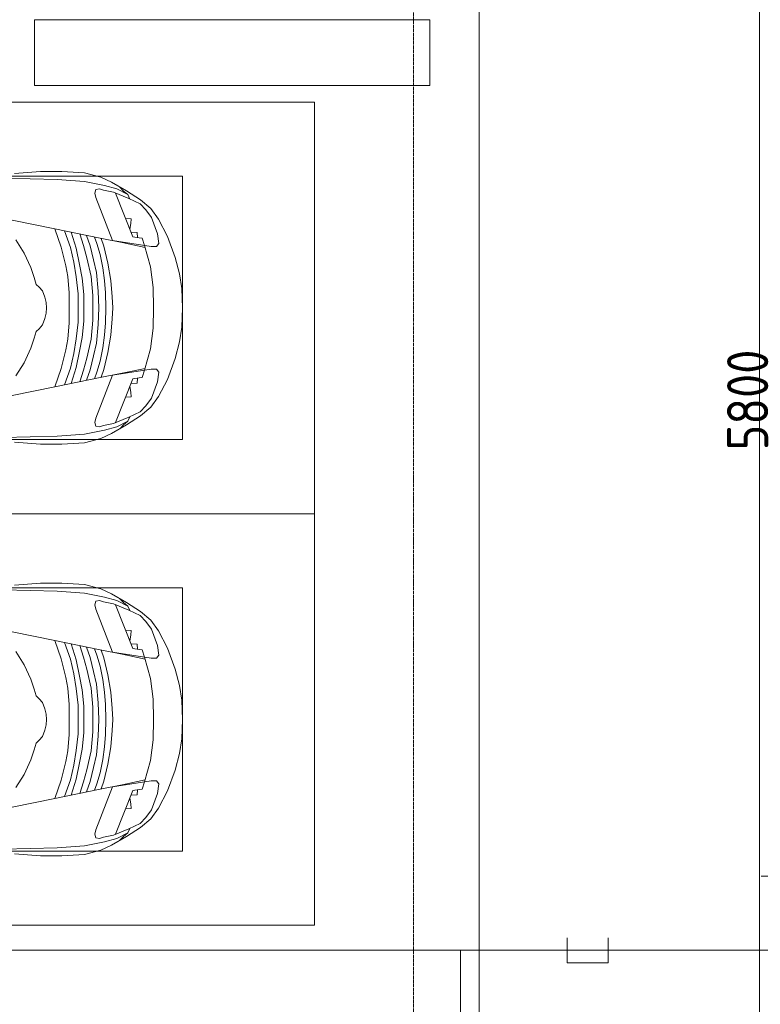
# Model space of a CAD drawing. Header units: millimetres. Extents: x -32229 to 288056, y -13689 to 125138.
# Tile 170 of 193: x 41046 to 45541, y 98170 to 104150. Entities that reach past the tile are written whole.
import ezdxf

# ---------------------------------------------------------------- set-up
doc = ezdxf.new("R2010")
doc.units = ezdxf.units.MM
doc.linetypes.add('ADSK_Линия сетки', pattern=[25, 20, -2.5, 0, -2.5])
for name, color, linetype, lineweight in [('A-ANNO-DIMS', 7, 'Continuous', 9), ('A-ANNO-DIMS-200', 7, 'Continuous', 9), ('A-DETL-GENF', 7, 'Continuous', 18), ('A-FLOR', 7, 'Continuous', 18), ('A-GENM', 7, 'Continuous', 18), ('C-PRKG', 7, 'Continuous', 18), ('S-COLS', 7, 'Continuous', 18), ('S-GRID', 7, 'Continuous', 9)]:
    doc.layers.add(name, color=color, linetype=linetype, lineweight=lineweight)
doc.layers.add('A-DETL', color=7, linetype='Continuous', lineweight=9, true_color=0x00a600)
doc.styles.add('GOST Common_3', font='GOST_Common.ttf', dxfattribs={"width": 0.9, "height": 250})
doc.dimstyles.new('ГОСТ_2_5_мм2_1', dxfattribs={"dimscale": 304.8, "dimtxt": 251.428749, "dimasz": 0.492126, "dimexe": 0.492126, "dimexo": 0.656168, "dimgap": 0.098425, "dimtad": 1, "dimdec": 0, "dimdsep": 46, "dimtxsty": 'GOST Common_3', "dimblk1": 'OBLIQUE', "dimblk2": 'OBLIQUE', "dimsah": 1, "dimcen": 0.09, "dimazin": 2, "dimtfac": 1, "dimtdec": 4, "dimtix": 1, "dimtmove": 0, "dimatfit": 3, "dimfxl": 1, "dimtvp": 1, "dimtolj": 1, "dimtzin": 0, "dimarcsym": 2})

# ---------------------------------------------------------------- blocks, each defined once
blk = doc.blocks.new('АР_Машиноместо - 4900x2400_М__5300х2500_-V35--02 ЭО')
at = {"layer": 'A-DETL-GENF', "color": 253, "lineweight": 13, "true_color": 0xaaaaaa}
for p, q in [((1044.2, -818.6), (943.3, -845.1)), ((1132.7, -806), (1044.2, -818.6)), ((1250, -800), (1132.7, -806)), ((1250, -800), (1367.3, -806)), ((1367.3, -806), (1455.8, -818.6)), ((1455.8, -818.6), (1556.7, -845.1)), ((815.8, -891), (711.9, -946.2)), ((943.3, -845.1), (815.8, -891)), ((1556.7, -845.1), (1684.2, -891)), ((1684.2, -891), (1788.1, -946.2)), ((711.9, -946.2), (647.2, -992.8)), ((800.1, -952.6), (700.9, -989.1)), ((859, -944.1), (800.1, -952.6)), ((877.7, -958.9), (859, -944.1)), ((1622.3, -958.9), (1641, -944.1)), ((1641, -944.1), (1699.9, -952.6)), ((1699.9, -952.6), (1799.1, -989.1)), ((1788.1, -946.2), (1852.8, -992.8)), ((647.2, -992.8), (593.2, -1056.8)), ((700.9, -989.1), (655, -1024.3)), ((841.1, -1225.9), (877.7, -991.4)), ((1000.2, -994.5), (871.4, -1031.3)), ((877.7, -991.4), (877.7, -958.9)), ((1127.4, -979.8), (1000.2, -994.5)), ((1250, -977.6), (1127.4, -979.8)), ((1250, -977.6), (1372.6, -979.8)), ((1372.6, -979.8), (1499.8, -994.5)), ((1499.8, -994.5), (1628.6, -1031.3)), ((1622.3, -991.4), (1622.3, -958.9)), ((1658.9, -1225.9), (1622.3, -991.4)), ((1799.1, -989.1), (1845, -1024.3)), ((1852.8, -992.8), (1906.8, -1056.8)), ((593.2, -1056.8), (539.3, -1140.4)), ((617.9, -1057.3), (586.9, -1126.3)), ((654.7, -1024.4), (617.9, -1057.3)), ((882.6, -1027.5), (853.8, -1167.4)), ((1617.4, -1027.5), (1646.2, -1167.4)), ((1845.3, -1024.4), (1882.1, -1057.3)), ((1882.1, -1057.3), (1913.1, -1126.3)), ((1906.8, -1056.8), (1960.7, -1140.4)), ((561.3, -1132.6), (540.4, -1159.6)), ((586.9, -1126.3), (548.2, -1220.1)), ((589, -1121.6), (561.3, -1132.6)), ((1911, -1121.6), (1938.7, -1132.6)), ((1913.1, -1126.3), (1951.8, -1220.1)), ((1938.7, -1132.6), (1959.6, -1159.6)), ((539.3, -1140.4), (487.4, -1232.1)), ((540.4, -1159.6), (516.2, -1180.5)), ((853.8, -1167.4), (826.8, -1300.9)), ((1646.2, -1167.4), (1673.2, -1300.9)), ((1959.6, -1159.6), (1983.8, -1180.5)), ((1960.7, -1140.4), (2012.6, -1232.1)), ((487.4, -1232.1), (455.7, -1296.1)), ((548.2, -1220.1), (535, -1280.6)), ((580.7, -1327.1), (841.1, -1225.9)), ((978.6, -1254.6), (876.3, -1278.7)), ((1084.1, -1236), (978.6, -1254.6)), ((1182.5, -1227.5), (1084.1, -1236)), ((1250, -1223.7), (1182.5, -1227.5)), ((1250, -1223.7), (1317.5, -1227.5)), ((1317.5, -1227.5), (1415.9, -1236)), ((1415.9, -1236), (1521.4, -1254.6)), ((1521.4, -1254.6), (1623.7, -1278.7)), ((1919.3, -1327.1), (1658.9, -1225.9)), ((1951.8, -1220.1), (1965, -1280.6)), ((2012.6, -1232.1), (2044.3, -1296.1)), ((455.7, -1296.1), (430.8, -1396.6)), ((535, -1280.6), (527.2, -1305.2)), ((527.2, -1305.2), (531.8, -1326)), ((826.8, -1300.9), (770, -1576.5)), ((876.3, -1278.7), (828.3, -1293.7)), ((925.2, -1301.6), (859.1, -1321.2)), ((1007.1, -1283.7), (925.2, -1301.6)), ((1083.6, -1274.6), (1007.1, -1283.7)), ((1148.3, -1312.4), (1035, -1323.2)), ((1159.1, -1267.9), (1083.6, -1274.6)), ((1250, -1309.3), (1148.3, -1312.4)), ((1250, -1266.6), (1159.1, -1267.9)), ((1250, -1266.6), (1340.9, -1267.9)), ((1250, -1309.3), (1351.7, -1312.4)), ((1340.9, -1267.9), (1416.4, -1274.6)), ((1351.7, -1312.4), (1465, -1323.2)), ((1416.4, -1274.6), (1492.9, -1283.7)), ((1492.9, -1283.7), (1574.8, -1301.6)), ((1574.8, -1301.6), (1640.9, -1321.2)), ((1623.7, -1278.7), (1671.7, -1293.7)), ((1673.2, -1300.9), (1730, -1576.5)), ((1965, -1280.6), (1972.8, -1305.2)), ((1972.8, -1305.2), (1968.2, -1326)), ((2044.3, -1296.1), (2069.2, -1396.6)), ((531.8, -1326), (554.4, -1333.3)), ((554.4, -1333.3), (580.7, -1327.1)), ((873.8, -1361.2), (809.9, -1383.1)), ((859.1, -1321.2), (819.9, -1334.4)), ((958.3, -1341.1), (873.8, -1361.2)), ((1059, -1354.8), (945.3, -1380.6)), ((1035, -1323.2), (958.3, -1341.1)), ((1174.5, -1344.2), (1059, -1354.8)), ((1250, -1344.9), (1174.5, -1344.2)), ((1250, -1344.9), (1325.5, -1344.2)), ((1325.5, -1344.2), (1441, -1354.8)), ((1441, -1354.8), (1554.7, -1380.6)), ((1465, -1323.2), (1541.7, -1341.1)), ((1541.7, -1341.1), (1626.2, -1361.2)), ((1626.2, -1361.2), (1690.1, -1383.1)), ((1640.9, -1321.2), (1680.1, -1334.4)), ((1945.6, -1333.3), (1919.3, -1327.1)), ((1968.2, -1326), (1945.6, -1333.3)), ((430.8, -1396.6), (422, -1534.1)), ((871.4, -1401.1), (800.5, -1424.6)), ((945.3, -1380.6), (871.4, -1401.1)), ((986.2, -1425.6), (887, -1446.5)), ((1070, -1410.4), (986.2, -1425.6)), ((1163.9, -1435.1), (1061.9, -1445.7)), ((1168.3, -1399.8), (1070, -1410.4)), ((1250, -1435.1), (1163.9, -1435.1)), ((1250, -1400.1), (1168.3, -1399.8)), ((1250, -1400.1), (1331.7, -1399.8)), ((1250, -1435.1), (1336.1, -1435.1)), ((1331.7, -1399.8), (1430, -1410.4)), ((1336.1, -1435.1), (1438.1, -1445.7)), ((1430, -1410.4), (1513.8, -1425.6)), ((1513.8, -1425.6), (1613, -1446.5)), ((1554.7, -1380.6), (1628.6, -1401.1)), ((1628.6, -1401.1), (1699.5, -1424.6)), ((2069.2, -1396.6), (2078, -1534.1)), ((884.3, -1480.8), (782, -1518.1)), ((887, -1446.5), (790.4, -1477.3)), ((973.4, -1459.7), (884.3, -1480.8)), ((1061.9, -1445.7), (973.4, -1459.7)), ((1159.3, -1489.1), (1060, -1496.1)), ((1250, -1488.3), (1159.3, -1489.1)), ((1250, -1488.3), (1340.7, -1489.1)), ((1340.7, -1489.1), (1440, -1496.1)), ((1438.1, -1445.7), (1526.6, -1459.7)), ((1526.6, -1459.7), (1615.7, -1480.8)), ((1613, -1446.5), (1709.6, -1477.3)), ((1615.7, -1480.8), (1718, -1518.1)), ((422, -1534.1), (422, -1662.9)), ((881.7, -1536.4), (770, -1576.5)), ((994.9, -1509.3), (881.7, -1536.4)), ((1060, -1496.1), (994.9, -1509.3)), ((1440, -1496.1), (1505.1, -1509.3)), ((1505.1, -1509.3), (1618.3, -1536.4)), ((1618.3, -1536.4), (1730, -1576.5)), ((2078, -1534.1), (2078, -1662.9)), ((770, -1576.5), (718.3, -1834.2)), ((1730, -1576.5), (1781.7, -1834.2)), ((422, -1662.9), (434.8, -1820.7)), ((1123.5, -1670.9), (1107.2, -1689.8)), ((1147.5, -1650.5), (1123.5, -1670.9)), ((1184.7, -1635.7), (1147.5, -1650.5)), ((1217.8, -1629.1), (1184.7, -1635.7)), ((1217.8, -1629.1), (1250, -1626.8)), ((1282.2, -1629.1), (1250, -1626.8)), ((1282.2, -1629.1), (1315.3, -1635.7)), ((1315.3, -1635.7), (1352.5, -1650.5)), ((1352.5, -1650.5), (1376.5, -1670.9)), ((1376.5, -1670.9), (1392.8, -1689.8)), ((2078, -1662.9), (2065.2, -1820.7)), ((1004.2, -1721.4), (917, -1761.1)), ((1064.9, -1700.5), (1004.2, -1721.4)), ((1107.2, -1689.8), (1064.9, -1700.5)), ((1392.8, -1689.8), (1435.1, -1700.5)), ((1435.1, -1700.5), (1495.8, -1721.4)), ((1495.8, -1721.4), (1583, -1761.1)), ((917, -1761.1), (837.5, -1812.1)), ((1583, -1761.1), (1662.5, -1812.1))]:
    blk.add_line(p, q, dxfattribs=at)
at = {"layer": 'A-DETL-GENF', "color": 254, "lineweight": 13, "true_color": 0xd4d4d4}
for p, q in [((792.9, -1076.2), (791.2, -1114.5)), ((823.3, -1074.4), (792.9, -1076.2)), ((824.1, -1063.7), (818.8, -1102.9)), ((827.7, -1045), (824.1, -1063.7)), ((871.3, -1031.9), (827.7, -1045)), ((1628.7, -1031.9), (1672.3, -1045)), ((1672.3, -1045), (1675.9, -1063.7)), ((1675.9, -1063.7), (1681.2, -1102.9)), ((1676.7, -1074.4), (1707.1, -1076.2)), ((1707.1, -1076.2), (1708.8, -1114.5)), ((561.7, -1132.1), (527.9, -1198.6)), ((818.8, -1102.9), (554, -1208.1)), ((709.1, -1112.7), (708.2, -1146.9)), ((737.7, -1113.6), (709.1, -1112.7)), ((772.6, -1121.3), (737.7, -1113.6)), ((1681.2, -1102.9), (1946, -1208.1)), ((1727.4, -1121.3), (1762.3, -1113.6)), ((1762.3, -1113.6), (1790.9, -1112.7)), ((1790.9, -1112.7), (1791.8, -1146.9)), ((1938.3, -1132.1), (1972.1, -1198.6)), ((527.9, -1198.6), (507.4, -1274.3)), ((1972.1, -1198.6), (1992.6, -1274.3)), ((507.4, -1274.3), (483.4, -1395.6)), ((1992.6, -1274.3), (2016.6, -1395.6)), ((483.4, -1395.6), (470.9, -1561.4)), ((2016.6, -1395.6), (2029.1, -1561.4)), ((470.9, -1561.4), (462.8, -1889.5)), ((2029.1, -1561.4), (2037.2, -1889.5))]:
    blk.add_line(p, q, dxfattribs=at)
at = {"layer": 'C-PRKG', "color": 253, "lineweight": 13, "true_color": 0xaaaaaa}
for p, q in [((2500, 0), (0, 0)), ((0, 0), (0, -5300)), ((2500, 0), (2500, -5300)), ((450, -800), (450, -4500)), ((450, -800), (2050, -800)), ((2050, -800), (2050, -4500))]:
    blk.add_line(p, q, dxfattribs=at)
blk = doc.blocks.new('АР_Машиноместо - 4900x2400_М__5300х2500_-3113489--02 ЭО')
at = {"layer": 'A-DETL-GENF', "color": 254, "lineweight": 13, "true_color": 0xd4d4d4}
for p, q in [((470.9, 1561.4), (462.8, 1889.5)), ((2029.1, 1561.4), (2037.2, 1889.5)), ((483.4, 1395.6), (470.9, 1561.4)), ((2016.6, 1395.6), (2029.1, 1561.4)), ((507.4, 1274.3), (483.4, 1395.6)), ((1992.6, 1274.3), (2016.6, 1395.6)), ((527.9, 1198.6), (507.4, 1274.3)), ((1972.1, 1198.6), (1992.6, 1274.3)), ((561.7, 1132.1), (527.9, 1198.6)), ((818.8, 1102.9), (554, 1208.1)), ((1681.2, 1102.9), (1946, 1208.1)), ((1938.3, 1132.1), (1972.1, 1198.6)), ((709.1, 1112.7), (708.2, 1146.9)), ((1790.9, 1112.7), (1791.8, 1146.9)), ((737.7, 1113.6), (709.1, 1112.7)), ((772.6, 1121.3), (737.7, 1113.6)), ((792.9, 1076.2), (791.2, 1114.5)), ((824.1, 1063.7), (818.8, 1102.9)), ((1675.9, 1063.7), (1681.2, 1102.9)), ((1707.1, 1076.2), (1708.8, 1114.5)), ((1727.4, 1121.3), (1762.3, 1113.6)), ((1762.3, 1113.6), (1790.9, 1112.7)), ((823.3, 1074.4), (792.9, 1076.2)), ((827.7, 1045), (824.1, 1063.7)), ((871.3, 1031.9), (827.7, 1045)), ((1628.7, 1031.9), (1672.3, 1045)), ((1672.3, 1045), (1675.9, 1063.7)), ((1676.7, 1074.4), (1707.1, 1076.2))]:
    blk.add_line(p, q, dxfattribs=at)
at = {"layer": 'A-DETL-GENF', "color": 253, "lineweight": 13, "true_color": 0xaaaaaa}
for p, q in [((422, 1662.9), (434.8, 1820.7)), ((770, 1576.5), (718.3, 1834.2)), ((917, 1761.1), (837.5, 1812.1)), ((1583, 1761.1), (1662.5, 1812.1)), ((1730, 1576.5), (1781.7, 1834.2)), ((2078, 1662.9), (2065.2, 1820.7)), ((1004.2, 1721.4), (917, 1761.1)), ((1495.8, 1721.4), (1583, 1761.1)), ((1064.9, 1700.5), (1004.2, 1721.4)), ((1107.2, 1689.8), (1064.9, 1700.5)), ((1123.5, 1670.9), (1107.2, 1689.8)), ((1376.5, 1670.9), (1392.8, 1689.8)), ((1392.8, 1689.8), (1435.1, 1700.5)), ((1435.1, 1700.5), (1495.8, 1721.4)), ((422, 1534.1), (422, 1662.9)), ((1147.5, 1650.5), (1123.5, 1670.9)), ((1184.7, 1635.7), (1147.5, 1650.5)), ((1217.8, 1629.1), (1184.7, 1635.7)), ((1217.8, 1629.1), (1250, 1626.8)), ((1282.2, 1629.1), (1250, 1626.8)), ((1282.2, 1629.1), (1315.3, 1635.7)), ((1315.3, 1635.7), (1352.5, 1650.5)), ((1352.5, 1650.5), (1376.5, 1670.9)), ((2078, 1534.1), (2078, 1662.9)), ((826.8, 1300.9), (770, 1576.5)), ((881.7, 1536.4), (770, 1576.5)), ((1618.3, 1536.4), (1730, 1576.5)), ((1673.2, 1300.9), (1730, 1576.5)), ((430.8, 1396.6), (422, 1534.1)), ((884.3, 1480.8), (782, 1518.1)), ((994.9, 1509.3), (881.7, 1536.4)), ((1060, 1496.1), (994.9, 1509.3)), ((1159.3, 1489.1), (1060, 1496.1)), ((1340.7, 1489.1), (1440, 1496.1)), ((1440, 1496.1), (1505.1, 1509.3)), ((1505.1, 1509.3), (1618.3, 1536.4)), ((1615.7, 1480.8), (1718, 1518.1)), ((2069.2, 1396.6), (2078, 1534.1)), ((887, 1446.5), (790.4, 1477.3)), ((973.4, 1459.7), (884.3, 1480.8)), ((986.2, 1425.6), (887, 1446.5)), ((1061.9, 1445.7), (973.4, 1459.7)), ((1163.9, 1435.1), (1061.9, 1445.7)), ((1250, 1488.3), (1159.3, 1489.1)), ((1250, 1488.3), (1340.7, 1489.1)), ((1336.1, 1435.1), (1438.1, 1445.7)), ((1438.1, 1445.7), (1526.6, 1459.7)), ((1513.8, 1425.6), (1613, 1446.5)), ((1526.6, 1459.7), (1615.7, 1480.8)), ((1613, 1446.5), (1709.6, 1477.3)), ((455.7, 1296.1), (430.8, 1396.6)), ((871.4, 1401.1), (800.5, 1424.6)), ((873.8, 1361.2), (809.9, 1383.1)), ((945.3, 1380.6), (871.4, 1401.1)), ((1059, 1354.8), (945.3, 1380.6)), ((1070, 1410.4), (986.2, 1425.6)), ((1168.3, 1399.8), (1070, 1410.4)), ((1250, 1435.1), (1163.9, 1435.1)), ((1250, 1400.1), (1168.3, 1399.8)), ((1250, 1435.1), (1336.1, 1435.1)), ((1250, 1400.1), (1331.7, 1399.8)), ((1331.7, 1399.8), (1430, 1410.4)), ((1430, 1410.4), (1513.8, 1425.6)), ((1441, 1354.8), (1554.7, 1380.6)), ((1554.7, 1380.6), (1628.6, 1401.1)), ((1626.2, 1361.2), (1690.1, 1383.1)), ((1628.6, 1401.1), (1699.5, 1424.6)), ((2044.3, 1296.1), (2069.2, 1396.6)), ((527.2, 1305.2), (531.8, 1326)), ((531.8, 1326), (554.4, 1333.3)), ((554.4, 1333.3), (580.7, 1327.1)), ((580.7, 1327.1), (841.1, 1225.9)), ((859.1, 1321.2), (819.9, 1334.4)), ((925.2, 1301.6), (859.1, 1321.2)), ((958.3, 1341.1), (873.8, 1361.2)), ((1035, 1323.2), (958.3, 1341.1)), ((1148.3, 1312.4), (1035, 1323.2)), ((1174.5, 1344.2), (1059, 1354.8)), ((1250, 1344.9), (1174.5, 1344.2)), ((1250, 1344.9), (1325.5, 1344.2)), ((1325.5, 1344.2), (1441, 1354.8)), ((1351.7, 1312.4), (1465, 1323.2)), ((1465, 1323.2), (1541.7, 1341.1)), ((1541.7, 1341.1), (1626.2, 1361.2)), ((1574.8, 1301.6), (1640.9, 1321.2)), ((1640.9, 1321.2), (1680.1, 1334.4)), ((1919.3, 1327.1), (1658.9, 1225.9)), ((1945.6, 1333.3), (1919.3, 1327.1)), ((1968.2, 1326), (1945.6, 1333.3)), ((1972.8, 1305.2), (1968.2, 1326)), ((487.4, 1232.1), (455.7, 1296.1)), ((535, 1280.6), (527.2, 1305.2)), ((548.2, 1220.1), (535, 1280.6)), ((853.8, 1167.4), (826.8, 1300.9)), ((876.3, 1278.7), (828.3, 1293.7)), ((978.6, 1254.6), (876.3, 1278.7)), ((1007.1, 1283.7), (925.2, 1301.6)), ((1083.6, 1274.6), (1007.1, 1283.7)), ((1159.1, 1267.9), (1083.6, 1274.6)), ((1250, 1309.3), (1148.3, 1312.4)), ((1250, 1266.6), (1159.1, 1267.9)), ((1250, 1309.3), (1351.7, 1312.4)), ((1250, 1266.6), (1340.9, 1267.9)), ((1340.9, 1267.9), (1416.4, 1274.6)), ((1416.4, 1274.6), (1492.9, 1283.7)), ((1492.9, 1283.7), (1574.8, 1301.6)), ((1521.4, 1254.6), (1623.7, 1278.7)), ((1623.7, 1278.7), (1671.7, 1293.7)), ((1646.2, 1167.4), (1673.2, 1300.9)), ((1951.8, 1220.1), (1965, 1280.6)), ((1965, 1280.6), (1972.8, 1305.2)), ((2012.6, 1232.1), (2044.3, 1296.1)), ((539.3, 1140.4), (487.4, 1232.1)), ((586.9, 1126.3), (548.2, 1220.1)), ((841.1, 1225.9), (877.7, 991.4)), ((1084.1, 1236), (978.6, 1254.6)), ((1182.5, 1227.5), (1084.1, 1236)), ((1250, 1223.7), (1182.5, 1227.5)), ((1250, 1223.7), (1317.5, 1227.5)), ((1317.5, 1227.5), (1415.9, 1236)), ((1415.9, 1236), (1521.4, 1254.6)), ((1658.9, 1225.9), (1622.3, 991.4)), ((1913.1, 1126.3), (1951.8, 1220.1)), ((1960.7, 1140.4), (2012.6, 1232.1)), ((540.4, 1159.6), (516.2, 1180.5)), ((593.2, 1056.8), (539.3, 1140.4)), ((561.3, 1132.6), (540.4, 1159.6)), ((882.6, 1027.5), (853.8, 1167.4)), ((1617.4, 1027.5), (1646.2, 1167.4)), ((1906.8, 1056.8), (1960.7, 1140.4)), ((1938.7, 1132.6), (1959.6, 1159.6)), ((1959.6, 1159.6), (1983.8, 1180.5)), ((589, 1121.6), (561.3, 1132.6)), ((617.9, 1057.3), (586.9, 1126.3)), ((1882.1, 1057.3), (1913.1, 1126.3)), ((1911, 1121.6), (1938.7, 1132.6)), ((647.2, 992.8), (593.2, 1056.8)), ((654.7, 1024.4), (617.9, 1057.3)), ((700.9, 989.1), (655, 1024.3)), ((1000.2, 994.5), (871.4, 1031.3)), ((1499.8, 994.5), (1628.6, 1031.3)), ((1799.1, 989.1), (1845, 1024.3)), ((1845.3, 1024.4), (1882.1, 1057.3)), ((1852.8, 992.8), (1906.8, 1056.8)), ((711.9, 946.2), (647.2, 992.8)), ((800.1, 952.6), (700.9, 989.1)), ((877.7, 958.9), (859, 944.1)), ((877.7, 991.4), (877.7, 958.9)), ((1127.4, 979.8), (1000.2, 994.5)), ((1250, 977.6), (1127.4, 979.8)), ((1250, 977.6), (1372.6, 979.8)), ((1372.6, 979.8), (1499.8, 994.5)), ((1622.3, 991.4), (1622.3, 958.9)), ((1622.3, 958.9), (1641, 944.1)), ((1699.9, 952.6), (1799.1, 989.1)), ((1788.1, 946.2), (1852.8, 992.8)), ((815.8, 891), (711.9, 946.2)), ((859, 944.1), (800.1, 952.6)), ((1641, 944.1), (1699.9, 952.6)), ((1684.2, 891), (1788.1, 946.2)), ((943.3, 845.1), (815.8, 891)), ((1044.2, 818.6), (943.3, 845.1)), ((1455.8, 818.6), (1556.7, 845.1)), ((1556.7, 845.1), (1684.2, 891)), ((1132.7, 806), (1044.2, 818.6)), ((1250, 800), (1132.7, 806)), ((1250, 800), (1367.3, 806)), ((1367.3, 806), (1455.8, 818.6))]:
    blk.add_line(p, q, dxfattribs=at)
at = {"layer": 'C-PRKG', "color": 253, "lineweight": 13, "true_color": 0xaaaaaa}
for p, q in [((0, 0), (0, 5300)), ((2500, 0), (2500, 5300)), ((450, 800), (450, 4500)), ((2050, 800), (2050, 4500)), ((450, 800), (2050, 800)), ((2500, 0), (0, 0))]:
    blk.add_line(p, q, dxfattribs=at)
blk = doc.blocks.new('АР-Заполнение деф_ шва - Д_ш_-4425143--02 ЭО')
at = {"layer": 'A-GENM', "color": 253, "lineweight": 13, "true_color": 0xaaaaaa}
blk.add_line((0, -25), (24910, -25), dxfattribs=at)
blk = doc.blocks.new('Наметкина 10_РД_АР_П_rvt-1--02 ЭО')
at = {"layer": 'A-FLOR', "color": 253, "lineweight": 13, "true_color": 0xaaaaaa}
for p, q in [((43835.3, 94450), (43835.3, 114325.4)), ((43835.3, 94450), (43835.3, 114325.4)), ((45535.3, 96150), (45535.3, 113760))]:
    blk.add_line(p, q, dxfattribs=at)
at = {"layer": 'S-COLS', "color": 253, "lineweight": 15, "true_color": 0xaaaaaa}
for p, q in [((43535.3, 104150), (41135.3, 104150)), ((41135.3, 104150), (41135.3, 103750)), ((43535.3, 103750), (43535.3, 104150)), ((41135.3, 103750), (43535.3, 103750))]:
    blk.add_line(p, q, dxfattribs=at)
at = {"layer": 'A-GENM', "color": 253, "lineweight": 13, "true_color": 0xaaaaaa, "rotation": 270}
blk.add_blockref('АР-Заполнение деф_ шва - Д_ш_-4425143--02 ЭО', (45560.3, 121060), dxfattribs=at)
at = {"layer": 'C-PRKG', "color": 253, "lineweight": 13, "true_color": 0xaaaaaa}
for name, rotation in [('АР_Машиноместо - 4900x2400_М__5300х2500_-3113489--02 ЭО', 89.99999999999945), ('АР_Машиноместо - 4900x2400_М__5300х2500_-V35--02 ЭО', 269.9999999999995)]:
    blk.add_blockref(name, (42835.3, 101150), dxfattribs=dict(at, rotation=rotation))
blk = doc.blocks.new('DIMBLOCK274--02 ЭО')
at = {"layer": 'A-ANNO-DIMS-200'}
for p, q in [((45696, 104749.5), (45621, 104824.5)), ((45990.6, 104749.5), (45546, 104749.5)), ((45696, 104749.5), (45696, 98949.5)), ((45696, 104749.5), (45771, 104674.5)), ((45696, 104749.5), (45990.6, 104749.5)), ((45696, 98949.5), (45621, 99024.5)), ((45990.6, 98949.5), (45546, 98949.5)), ((45696, 98949.5), (45771, 98874.5)), ((45696, 98949.5), (45990.6, 98949.5))]:
    blk.add_line(p, q, dxfattribs=at)
at = {"layer": 'A-ANNO-DIMS-200', "color": 0, "insert": (45339.3, 101534.2), "char_height": 250, "width": 756.843, "attachment_point": 1, "rotation": 90, "line_spacing_factor": 1.022761, "style": 'GOST Common_3'}
blk.add_mtext('5800', dxfattribs=at)
blk = doc.blocks.new('_Oblique')
at = {"color": 0, "linetype": 'ByBlock', "lineweight": -2}
blk.add_line((-0.5, -0.5), (0.5, 0.5), dxfattribs=at)

msp = doc.modelspace()

# ---------------------------------------------------------------- linework, layer by layer
at = {"layer": 'A-DETL', "color": 5, "true_color": 0x0000ff}
for p, q in [((44368.3, 98573.2), (44368.3, 98423.2)), ((44618.3, 98423.2), (44618.3, 98573.2)), ((38685.6, 98498.2), (46385.4, 98498.2)), ((43720.6, 95859.4), (43720.6, 98498.2)), ((44368.3, 98423.2), (44618.3, 98423.2))]:
    msp.add_line(p, q, dxfattribs=at)
at = {"layer": 'S-GRID', "color": 253, "linetype": 'ADSK_Линия сетки', "true_color": 0xaaaaaa}
msp.add_line((43435.3, -12088.9), (43435.3, 125138.4), dxfattribs=at)

# ---------------------------------------------------------------- block references
at = {"lineweight": 5}
msp.add_blockref('Наметкина 10_РД_АР_П_rvt-1--02 ЭО', (0, 0), dxfattribs=at)

# ---------------------------------------------------------------- dimensions: what is measured, and where the dimension line sits
at = {"layer": 'A-ANNO-DIMS'}
dim = msp.add_linear_dim(base=(45696, 98949.5), p1=(46190.6, 104749.5), p2=(46190.6, 98949.5), angle=90, dimstyle='ГОСТ_2_5_мм2_1', override={"dimpost": '<>', "dimfxl": 5800}, dxfattribs=at)
dim.commit()
dim.dimension.update_dxf_attribs({"geometry": 'DIMBLOCK274--02 ЭО', "text_midpoint": (45541, 101849.5)})

doc.saveas('drawing.dxf')
